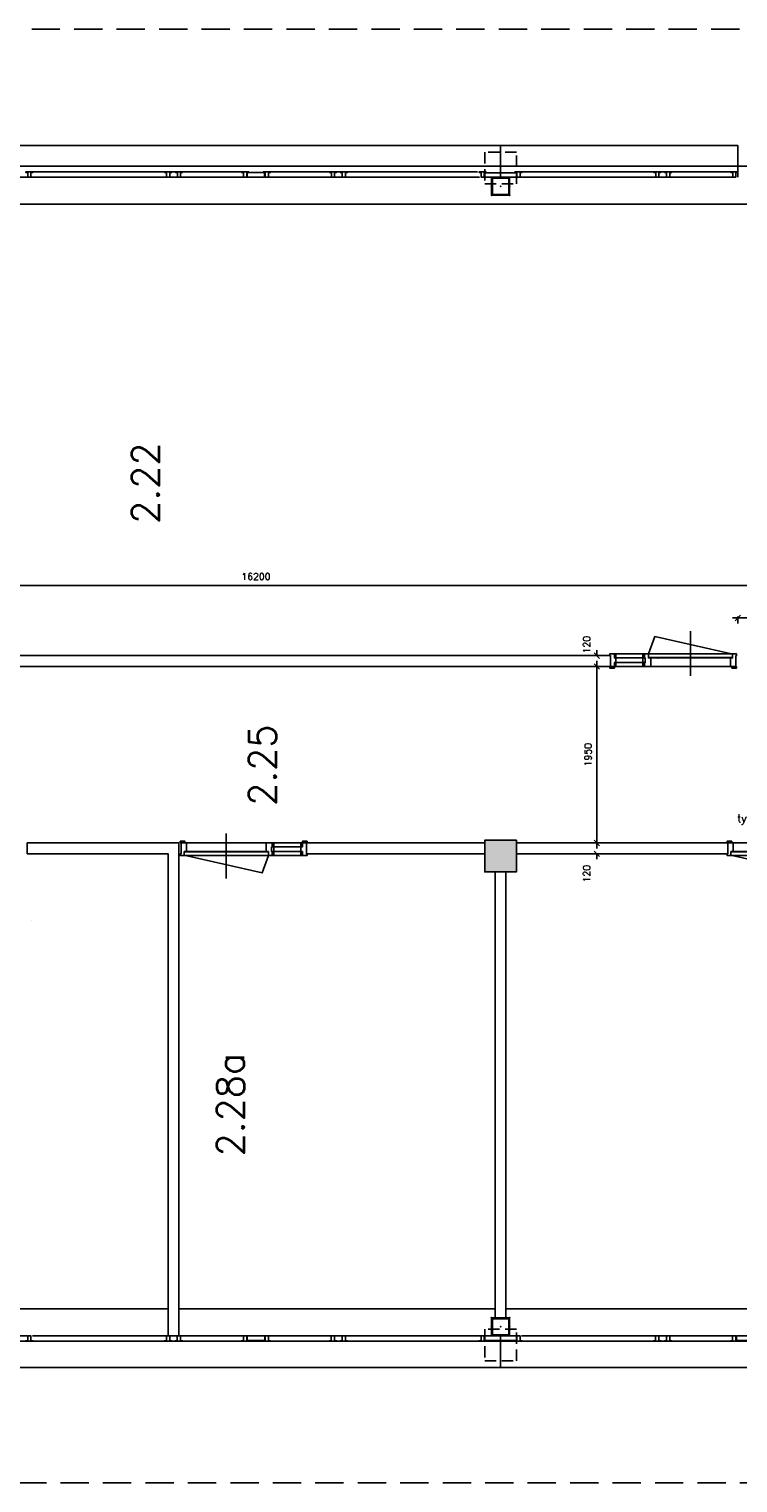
# Model space of a CAD drawing. Extents: x 7198 to 172353, y -998 to 131648.
# Tile 27 of 66: x 54978 to 62802, y 30723 to 46783. Entities that reach past the tile are written whole.
import ezdxf

# ---------------------------------------------------------------- set-up
doc = ezdxf.new("R2010")
doc.units = 0
doc.header["$LTSCALE"] = 50
doc.header["$MEASUREMENT"] = 0
doc.header["$PDSIZE"] = -1
doc.linetypes.add('DASHED', pattern=[0.75, 0.5, -0.25])
doc.linetypes.add('HIDDEN', pattern=[9.375, 6.25, -3.125])
doc.layers.get('0').update_dxf_attribs({"linetype": 'CONTINUOUS'})
doc.layers.get('DEFPOINTS').update_dxf_attribs({"linetype": 'CONTINUOUS'})
for name, color, linetype in [('1', 7, 'CONTINUOUS'), ('_BESTAAND_ONGEWIJZIGD', 8, 'CONTINUOUS'), ('_DETAILNUMMERS', 4, 'CONTINUOUS'), ('_KOLOMBESTAAND', 212, 'CONTINUOUS'), ('A--A28--_F-2--', 7, 'CONTINUOUS'), ('A--L21--', 3, 'CONTINUOUS'), ('A--L22--SOLID', 111, 'CONTINUOUS'), ('A--L28--', 7, 'CONTINUOUS'), ('A--L28--_F-2--', 7, 'CONTINUOUS'), ('A--L31--', 2, 'CONTINUOUS'), ('A--L32--', 7, 'CONTINUOUS'), ('A--L32--_F-2--', 7, 'CONTINUOUS'), ('A--L32--_F123-', 1, 'CONTINUOUS'), ('A--M$1A-_F123-', 1, 'CONTINUOUS'), ('A--T$1A-_F123-_RNR', 4, 'CONTINUOUS'), ('L1', 1, 'CONTINUOUS'), ('TEKST_KOZIJNMERK', 2, 'CONTINUOUS'), ('X--LR---_CP', 7, 'CONTINUOUS')]:
    doc.layers.add(name, color=color, linetype=linetype)
doc.layers.add('bruto vloeroppervlak', color=3, linetype='CONTINUOUS', plot=False)
doc.styles.add('ALFA-0_25', font='ROMANS')
doc.styles.add('B-01', font='SIMPLEX.SHX', dxfattribs={"width": 0.8, "height": 4.5})
doc.dimstyles.new('STANDARD$0', dxfattribs={"dimscale": 50, "dimtxt": 2.5, "dimasz": 2, "dimexe": 2, "dimexo": 0, "dimgap": 2, "dimtad": 1, "dimdec": 0, "dimzin": 0, "dimdsep": 46, "dimtxsty": 'ALFA-0_25', "dimblk1": 'OBLIQUE', "dimblk2": 'OBLIQUE', "dimsah": 1, "dimcen": -3, "dimdle": 2, "dimclrd": 1, "dimclre": 1, "dimclrt": 2, "dimadec": 0, "dimazin": 0, "dimtfac": 0.666667, "dimtofl": 0, "dimtmove": 2, "dimatfit": 3, "dimldrblk": 'OBLIQUE', "dimfxl": 1, "dimtvp": 0.833333, "dimtolj": 1, "dimtzin": 0, "dimarcsym": 0})

# ---------------------------------------------------------------- blocks, each defined once
blk = doc.blocks.new('6432')
at = {"layer": '1', "color": 1, "linetype": 'Continuous'}
blk.add_line((0, 0), (0, 80), dxfattribs=at)
at = {"layer": '_BESTAAND_ONGEWIJZIGD', "linetype": 'Continuous'}
blk.add_lwpolyline([(0, 0), (-4, 0), (-4, 22), (-57, 22), (-57, 58), (-4, 58), (-4, 80), (0, 80)], close=True, dxfattribs=at)
blk = doc.blocks.new('Q020593-')
at = {"layer": 'A--A28--_F-2--', "color": 3, "linetype": 'Continuous'}
for points in [[(-90, 90), (-100, -100), (-100, 100)], [(-90, 90), (-100, 100), (100, 100)], [(-90, 90), (-90, -90), (-100, -100)], [(100, 100), (90, 90), (-90, 90)], [(100, 100), (100, -100), (90, 90)], [(100, -100), (90, -90), (90, 90)], [(100, -100), (-100, -100), (-90, -90)], [(100, -100), (-90, -90), (90, -90)]]:
    blk.add_solid(points, dxfattribs=at)
at = {"layer": 'A--L28--_F-2--', "color": 3, "linetype": 'Continuous'}
blk.add_lwpolyline([(-100, -100), (-90, -90), (-90, 90), (90, 90), (90, -90), (-90, -90), (-100, -100), (100, -100), (100, 100), (-100, 100)], close=True, dxfattribs=at)
at = {"layer": 'X--LR---_CP', "color": 4, "linetype": 'Continuous'}
for p in [(-100, 0), (0, 0), (100, 0)]:
    blk.add_point(p, dxfattribs=at)
blk = doc.blocks.new('A$C2EE40F78')
at = {"layer": '_DETAILNUMMERS', "color": 2}
for points in [[(8, 139), (8, 18), (0, 18), (0, 0), (51, 0), (51, 43), (68, 43), (68, 96), (51, 96), (51, 139)], [(68, 96), (51, 96), (51, 139), (68, 139)], [(68, 0), (51, 0), (51, 43), (68, 43)], [(384, 139), (367, 139), (367, 96), (384, 96)], [(392, 43), (367, 43), (367, 96), (392, 96)], [(384, 0), (367, 0), (367, 43), (384, 43)], [(384, 139), (384, 96), (392, 96), (392, 43), (384, 43), (384, 0), (427, 0), (427, 43), (452, 43), (452, 139)], [(1392, 139), (1392, 18), (1400, 18), (1400, 0), (1357, 0), (1357, 43), (1332, 43), (1332, 139)]]:
    blk.add_lwpolyline(points, close=True, dxfattribs=at)
at = {"layer": 'A--L32--', "color": 1}
for p, q in [((1400, 0), (0, 0)), ((51, 139), (1332, 139)), ((51, 96), (392, 96)), ((51, 43), (392, 43)), ((452, 43), (1332, 43))]:
    blk.add_line(p, q, dxfattribs=at)
for points in [[(0, 139), (51, 139), (51, 157), (0, 157)], [(1357, 40), (1357, 0), (427, 0), (427, 40)], [(1400, 139), (1349, 139), (1349, 157), (1400, 157)]]:
    blk.add_lwpolyline(points, close=True, dxfattribs=at)
at = {"layer": 'A--L32--_F-2--', "color": 1, "linetype": 'Continuous'}
blk.add_lwpolyline([(1343, 0), (496.75, -191.25), (427, 0)], dxfattribs=at)
at = {"layer": 'A--L32--_F123-', "color": 1, "linetype": 'Continuous'}
blk.add_lwpolyline([(892, 243.62), (892, -253.38)], dxfattribs=at)
at = {"layer": 'X--LR---_CP'}
blk.add_point((532, 43), dxfattribs=at)
blk.add_point((532, 43), dxfattribs=at)
blk.add_point((532, 43), dxfattribs=at)
blk = doc.blocks.new('_OBLIQUE')
at = {"color": 0, "linetype": 'ByBlock'}
blk.add_line((-0.5, -0.5), (0.5, 0.5), dxfattribs=at)
blk = doc.blocks.new('*D516')
at = {"layer": 'A--M$1A-_F123-', "color": 1, "lineweight": -2, "transparency": 16777216}
for p, q in [((61027, 39742), (61305, 39742)), ((61245, 37732), (61245, 39802)), ((61027, 37792), (61305, 37792))]:
    blk.add_line(p, q, dxfattribs=at)
at = {"layer": 'DEFPOINTS', "color": 0, "transparency": 16777216}
for p in [(61027, 39742), (61245, 39742), (61027, 37792)]:
    blk.add_point(p, dxfattribs=at)
at = {"layer": 'A--M$1A-_F123-', "color": 1, "lineweight": -2, "transparency": 16777216, "xscale": 60, "yscale": 60, "zscale": 60}
for p, rotation in [((61245, 39742), 90), ((61245, 37792), 270)]:
    blk.add_blockref('_OBLIQUE', p, dxfattribs=dict(at, rotation=rotation))
at = {"layer": 'A--M$1A-_F123-', "color": 2, "transparency": 16777216, "insert": (61148, 38767), "char_height": 75, "attachment_point": 5, "rotation": 90, "style": 'ALFA-0_25'}
blk.add_mtext('\\A1;1950', dxfattribs=at)
blk = doc.blocks.new('*D517')
at = {"layer": 'A--M$1A-_F123-', "color": 1, "lineweight": -2, "transparency": 16777216}
for p, q in [((61027, 39861), (61305, 39861)), ((61245, 39861), (61245, 39921)), ((61027, 39742), (61305, 39742)), ((61245, 39742), (61245, 39682))]:
    blk.add_line(p, q, dxfattribs=at)
at = {"layer": 'DEFPOINTS', "color": 0, "transparency": 16777216}
for p in [(61027, 39861), (61245, 39861), (61027, 39742)]:
    blk.add_point(p, dxfattribs=at)
at = {"layer": 'A--M$1A-_F123-', "color": 1, "lineweight": -2, "transparency": 16777216, "xscale": 60, "yscale": 60, "zscale": 60}
for p, rotation in [((61245, 39861), 270), ((61245, 39742), 90)]:
    blk.add_blockref('_OBLIQUE', p, dxfattribs=dict(at, rotation=rotation))
at = {"layer": 'A--M$1A-_F123-', "color": 2, "transparency": 16777216, "insert": (61132, 39982), "char_height": 75, "attachment_point": 5, "rotation": 90, "style": 'ALFA-0_25'}
blk.add_mtext('\\A1;120', dxfattribs=at)
blk = doc.blocks.new('*D518')
at = {"layer": 'A--M$1A-_F123-', "color": 1, "lineweight": -2, "transparency": 16777216}
for p, q in [((61027, 37792), (61305, 37792)), ((61245, 37792), (61245, 37852)), ((61027, 37672), (61305, 37672)), ((61245, 37672), (61245, 37612))]:
    blk.add_line(p, q, dxfattribs=at)
at = {"layer": 'DEFPOINTS', "color": 0, "transparency": 16777216}
for p in [(61027, 37792), (61245, 37792), (61027, 37672)]:
    blk.add_point(p, dxfattribs=at)
at = {"layer": 'A--M$1A-_F123-', "color": 1, "lineweight": -2, "transparency": 16777216, "xscale": 60, "yscale": 60, "zscale": 60}
for p, rotation in [((61245, 37792), 270), ((61245, 37672), 90)]:
    blk.add_blockref('_OBLIQUE', p, dxfattribs=dict(at, rotation=rotation))
at = {"layer": 'A--M$1A-_F123-', "color": 2, "transparency": 16777216, "insert": (61132, 37453), "char_height": 75, "attachment_point": 5, "rotation": 90, "style": 'ALFA-0_25'}
blk.add_mtext('\\A1;120', dxfattribs=at)
blk = doc.blocks.new('*D519')
at = {"layer": 'A--M$1A-_F123-', "color": 1, "lineweight": -2, "transparency": 16777216}
for p, q in [((62742, 40277), (63762, 40277)), ((62802, 40295), (62802, 40217)), ((63702, 40295), (63702, 40217))]:
    blk.add_line(p, q, dxfattribs=at)
at = {"layer": 'DEFPOINTS', "color": 0, "transparency": 16777216}
for p in [(62802, 40295), (63702, 40295), (63702, 40277)]:
    blk.add_point(p, dxfattribs=at)
at = {"layer": 'A--M$1A-_F123-', "color": 1, "lineweight": -2, "transparency": 16777216, "xscale": 60, "yscale": 60, "zscale": 60, "rotation": 180}
blk.add_blockref('_OBLIQUE', (62802, 40277), dxfattribs=at)
at = {"layer": 'A--M$1A-_F123-', "color": 1, "lineweight": -2, "transparency": 16777216, "xscale": 60, "yscale": 60, "zscale": 60}
blk.add_blockref('_OBLIQUE', (63702, 40277), dxfattribs=at)
at = {"layer": 'A--M$1A-_F123-', "color": 2, "transparency": 16777216, "insert": (63252, 40374), "char_height": 75, "attachment_point": 5, "style": 'ALFA-0_25'}
blk.add_mtext('\\A1;900', dxfattribs=at)
blk = doc.blocks.new('*D959')
at = {"layer": 'bruto vloeroppervlak', "color": 1, "lineweight": -2, "transparency": 16777216}
for p, q in [((49322, 40637), (65642, 40637)), ((49382, 39862), (49382, 40697)), ((65582, 39862), (65582, 40697))]:
    blk.add_line(p, q, dxfattribs=at)
at = {"layer": 'DEFPOINTS', "color": 0, "transparency": 16777216}
for p in [(65582, 40637), (49382, 39862), (65582, 39862)]:
    blk.add_point(p, dxfattribs=at)
at = {"layer": 'bruto vloeroppervlak', "color": 1, "lineweight": -2, "transparency": 16777216, "xscale": 60, "yscale": 60, "zscale": 60, "rotation": 180}
blk.add_blockref('_OBLIQUE', (49382, 40637), dxfattribs=at)
at = {"layer": 'bruto vloeroppervlak', "color": 1, "lineweight": -2, "transparency": 16777216, "xscale": 60, "yscale": 60, "zscale": 60}
blk.add_blockref('_OBLIQUE', (65582, 40637), dxfattribs=at)
at = {"layer": 'bruto vloeroppervlak', "color": 2, "transparency": 16777216, "insert": (57482, 40735), "char_height": 75, "attachment_point": 5, "style": 'ALFA-0_25'}
blk.add_mtext('\\A1;16200', dxfattribs=at)

msp = doc.modelspace()

# ---------------------------------------------------------------- hatches: boundary and pattern name
at = {"layer": '_KOLOMBESTAAND'}
msp.add_hatch(color=256, dxfattribs=at).paths.add_polyline_path([(60357, 37821.9), (60357, 37471.9), (60007, 37471.9), (60007, 37821.9)])

# ---------------------------------------------------------------- linework, layer by layer
at = {"layer": '_BESTAAND_ONGEWIJZIGD'}
for p, q in [((54998.2, 45146.8), (57344.5, 45146.8)), ((57322.5, 45203.8), (55020.2, 45203.8)), ((59949.8, 45146.8), (57620.5, 45146.8)), ((57642, 45203.8), (59927.2, 45203.8)), ((60398.2, 45146.8), (62744.5, 45146.8)), ((62722.5, 45203.8), (60420.2, 45203.8)), ((55014.5, 32346.9), (57343.8, 32346.9)), ((57322.3, 32289.9), (55037, 32289.9)), ((59966.1, 32346.9), (57619.8, 32346.9)), ((57641.8, 32289.9), (59944.1, 32289.9)), ((60414.5, 32346.9), (62743.8, 32346.9)), ((62722.3, 32289.9), (60437, 32289.9))]:
    msp.add_line(p, q, dxfattribs=at)
at = {"layer": '_BESTAAND_ONGEWIJZIGD', "linetype": 'HIDDEN'}
for points in [[(67037.3, 44220), (67037.3, 46782.5), (48067.3, 46782.5), (48067.3, 43012)], [(71512, 34947.1), (72512, 34947.1), (72512, 31722.5), (72512, 30722.5), (31577, 30722.5)]]:
    msp.add_lwpolyline(points, dxfattribs=at)
at = {"layer": '_BESTAAND_ONGEWIJZIGD'}
for points in [[(60007.2, 45146.8), (60182.2, 45146.8), (60182.2, 45496.1), (60007.2, 45496.1), (54957.2, 45496.1), (54782.2, 45496.1), (54782.2, 45146.8), (54956.7, 45146.8)], [(62802.5, 45146.8), (62802.5, 45146.8), (62802.5, 45496.1), (62802.5, 45496.1), (60357.2, 45496.1), (60182.2, 45496.1), (60182.2, 45146.8), (60356.7, 45146.8)], [(60007.7, 45146.8), (60007.7, 45196.1), (60182.2, 45196.1)], [(54957, 32346.9), (54782, 32346.9), (54782, 31997.6), (54957, 31997.6), (60007, 31997.6), (60182, 31997.6), (60182, 32346.9), (60007.6, 32346.9)], [(60007.6, 32346.9), (60007.6, 32297.6), (60182.1, 32297.6)], [(60357, 32346.9), (60182, 32346.9), (60182, 31997.6), (60357, 31997.6), (65407, 31997.6), (65582, 31997.6), (65582, 32346.9), (65407.6, 32346.9)], [(60356.5, 32346.9), (60356.5, 32297.6), (60182.1, 32297.6)]]:
    msp.add_lwpolyline(points, dxfattribs=at)
at = {"layer": '_BESTAAND_ONGEWIJZIGD', "linetype": 'Continuous'}
for points in [[(55020.2, 45203.8), (54940.2, 45203.8), (54940.2, 45199.8), (54962.2, 45199.8), (54962.2, 45146.8), (54998.2, 45146.8), (54998.2, 45199.8), (55020.2, 45199.8)], [(56552.5, 45203.8), (56472.5, 45203.8), (56472.5, 45199.8), (56494.5, 45199.8), (56494.5, 45146.8), (56530.5, 45146.8), (56530.5, 45199.8), (56552.5, 45199.8)], [(56672.5, 45203.8), (56592.5, 45203.8), (56592.5, 45199.8), (56614.5, 45199.8), (56614.5, 45146.8), (56650.5, 45146.8), (56650.5, 45199.8), (56672.5, 45199.8)], [(57402.5, 45203.8), (57322.5, 45203.8), (57322.5, 45199.8), (57344.5, 45199.8), (57344.5, 45146.8), (57380.5, 45146.8), (57380.5, 45199.8), (57402.5, 45199.8)], [(57642.5, 45203.8), (57562.5, 45203.8), (57562.5, 45199.8), (57584.5, 45199.8), (57584.5, 45146.8), (57620.5, 45146.8), (57620.5, 45199.8), (57642.5, 45199.8)], [(58372.5, 45203.8), (58292.5, 45203.8), (58292.5, 45199.8), (58314.5, 45199.8), (58314.5, 45146.8), (58350.5, 45146.8), (58350.5, 45199.8), (58372.5, 45199.8)], [(58492.5, 45203.8), (58412.5, 45203.8), (58412.5, 45199.8), (58434.5, 45199.8), (58434.5, 45146.8), (58470.5, 45146.8), (58470.5, 45199.8), (58492.5, 45199.8)], [(60024.2, 45203.8), (59944.2, 45203.8), (59944.2, 45199.8), (59966.2, 45199.8), (59966.2, 45146.8), (60002.2, 45146.8), (60002.2, 45199.8), (60024.2, 45199.8)], [(54940.1, 32289.9), (55020.1, 32289.9), (55020.1, 32293.9), (54998.1, 32293.9), (54998.1, 32346.9), (54962.1, 32346.9), (54962.1, 32293.9), (54940.1, 32293.9)], [(56471.8, 32289.9), (56551.8, 32289.9), (56551.8, 32293.9), (56529.8, 32293.9), (56529.8, 32346.9), (56493.8, 32346.9), (56493.8, 32293.9), (56471.8, 32293.9)], [(56591.8, 32289.9), (56671.8, 32289.9), (56671.8, 32293.9), (56649.8, 32293.9), (56649.8, 32346.9), (56613.8, 32346.9), (56613.8, 32293.9), (56591.8, 32293.9)], [(57321.8, 32289.9), (57401.8, 32289.9), (57401.8, 32293.9), (57379.8, 32293.9), (57379.8, 32346.9), (57343.8, 32346.9), (57343.8, 32293.9), (57321.8, 32293.9)], [(57561.8, 32289.9), (57641.8, 32289.9), (57641.8, 32293.9), (57619.8, 32293.9), (57619.8, 32346.9), (57583.8, 32346.9), (57583.8, 32293.9), (57561.8, 32293.9)], [(58291.8, 32289.9), (58371.8, 32289.9), (58371.8, 32293.9), (58349.8, 32293.9), (58349.8, 32346.9), (58313.8, 32346.9), (58313.8, 32293.9), (58291.8, 32293.9)], [(58411.8, 32289.9), (58491.8, 32289.9), (58491.8, 32293.9), (58469.8, 32293.9), (58469.8, 32346.9), (58433.8, 32346.9), (58433.8, 32293.9), (58411.8, 32293.9)], [(59944.1, 32289.9), (60024.1, 32289.9), (60024.1, 32293.9), (60002.1, 32293.9), (60002.1, 32346.9), (59966.1, 32346.9), (59966.1, 32293.9), (59944.1, 32293.9)], [(60340.1, 32289.9), (60420.1, 32289.9), (60420.1, 32293.9), (60398.1, 32293.9), (60398.1, 32346.9), (60362.1, 32346.9), (60362.1, 32293.9), (60340.1, 32293.9)], [(61871.8, 32289.9), (61951.8, 32289.9), (61951.8, 32293.9), (61929.8, 32293.9), (61929.8, 32346.9), (61893.8, 32346.9), (61893.8, 32293.9), (61871.8, 32293.9)], [(61991.8, 32289.9), (62071.8, 32289.9), (62071.8, 32293.9), (62049.8, 32293.9), (62049.8, 32346.9), (62013.8, 32346.9), (62013.8, 32293.9), (61991.8, 32293.9)], [(62721.8, 32289.9), (62801.8, 32289.9), (62801.8, 32293.9), (62779.8, 32293.9), (62779.8, 32346.9), (62743.8, 32346.9), (62743.8, 32293.9), (62721.8, 32293.9)]]:
    msp.add_lwpolyline(points, close=True, dxfattribs=at)
at = {"layer": '_BESTAAND_ONGEWIJZIGD'}
for points in [[(57577.7, 45197.3), (57386.2, 45197.3), (57386.2, 45146.8), (57577.7, 45146.8)], [(57386.6, 32296.5), (57578.1, 32296.5), (57578.1, 32346.9), (57386.6, 32346.9)], [(62786.6, 32296.5), (62978.1, 32296.5), (62978.1, 32346.9), (62786.6, 32346.9)]]:
    msp.add_lwpolyline(points, close=True, dxfattribs=at)
at = {"layer": 'A--L21--'}
for p, q in [((60281.9, 44846.8), (52942, 44846.8)), ((60281.9, 44846.8), (65582.4, 44846.8)), ((53051.8, 32646.9), (56511.6, 32646.9)), ((56631.6, 32646.9), (60082, 32646.9)), ((60082, 32646.9), (60122, 32646.9)), ((60242, 32646.9), (65482, 32646.9))]:
    msp.add_line(p, q, dxfattribs=at)
at = {"layer": 'A--L21--', "color": 2, "linetype": 'Continuous'}
for points in [[(53349.2, 39741.4), (61395.2, 39741.4), (61395.2, 39861.4), (53349.2, 39861.4)], [(56631.6, 37791.9), (56631.6, 32346.9), (56511.6, 32346.9), (56511.6, 37671.9), (56457.5, 37671.9), (54957, 37671.9), (54957, 37791.9), (56511.6, 37791.9)], [(58038.6, 37671.9), (60007, 37671.9), (60007, 37791.9), (58038.6, 37791.9)], [(62690.4, 37671.9), (60357, 37671.9), (60357, 37791.9), (62690.4, 37791.9)], [(60242, 37471.9), (60242, 32546.9), (60122, 32546.9), (60122, 37471.9)]]:
    msp.add_lwpolyline(points, close=True, dxfattribs=at)
at = {"layer": 'A--L22--SOLID'}
for p in [(60181.7, 45201.1), (60182, 45201.1), (60182.5, 45201.1), (60181.8, 32292.6), (60182.3, 32292.6), (60182.5, 32292.6)]:
    msp.add_point(p, dxfattribs=at)
at = {"layer": 'A--L28--', "color": 1, "linetype": 'DASHED', "ltscale": 5}
for points in [[(60007, 45071.9), (60357, 45071.9), (60357, 45421.9), (60007, 45421.9)], [(60357, 32421.9), (60007, 32421.9), (60007, 32071.9), (60357, 32071.9)]]:
    msp.add_lwpolyline(points, close=True, dxfattribs=at)
at = {"layer": 'A--L28--', "color": 3}
msp.add_lwpolyline([(60357, 37821.9), (60357, 37471.9), (60007, 37471.9), (60007, 37821.9)], close=True, dxfattribs=at)
at = {"layer": 'bruto vloeroppervlak'}
msp.add_lwpolyline([(44082, 32289.9), (71039.2, 32289.9), (71039.2, 34947.1), (71102.2, 34947.1), (71102.2, 37866.9), (69007.3, 37866.9), (69007.3, 39621.9), (69177.2, 39621.9), (69177.2, 44220), (68747.2, 44220), (68746.9, 43947.5), (65802.2, 43947.5), (65802.2, 45266.8), (49482.2, 45266.8)], dxfattribs=at)
at = {"layer": 'L1'}
msp.add_line((55001.4, 36937), (55001.4, 36937), dxfattribs=at)
at = {"layer": 'L1', "color": 2}
msp.add_lwpolyline([(60356.7, 45146.8), (60356.7, 45196.1), (60182.2, 45196.1)], dxfattribs=at)
at = {"layer": 'X--LR---_CP', "linetype": 'Continuous'}
for p in [(60082.2, 44946.8), (60282, 32546.9)]:
    msp.add_point(p, dxfattribs=at)
at = {"layer": 'X--LR---_CP', "color": 1, "linetype": 'Continuous'}
for p in [(60282.2, 44946.8), (60282.2, 44946.8), (60082, 32546.9), (60082, 32546.9)]:
    msp.add_point(p, dxfattribs=at)

# ---------------------------------------------------------------- block references
at = {"layer": 'A--L28--', "rotation": 180}
msp.add_blockref('Q020593-', (60182, 45046.9), dxfattribs=at)
at = {"layer": 'A--L28--'}
msp.add_blockref('Q020593-', (60182, 32446.9), dxfattribs=at)
at = {"layer": 'A--L31--', "linetype": 'Continuous', "xscale": -1, "rotation": 270}
for p in [(60340.2, 45203.8), (61872.5, 45203.8), (61992.5, 45203.8), (62722.5, 45203.8)]:
    msp.add_blockref('6432', p, dxfattribs=at)
at = {"layer": 'A--L32--', "color": 1, "xscale": -1, "rotation": 180}
msp.add_blockref('A$C2EE40F78', (61387.2, 39879.9), dxfattribs=at)
at = {"layer": 'A--L32--', "color": 1, "xscale": -1}
for p in [(58046.6, 37652.9), (64082.4, 37653.9)]:
    msp.add_blockref('A$C2EE40F78', p, dxfattribs=at)

# ---------------------------------------------------------------- texts
at = {"layer": 'A--T$1A-_F123-_RNR', "style": 'ALFA-0_25'}
for s, p in [('2.22', (56413.2, 41317.2)), ('2.25', (57704.3, 38201.3)), ('2.28a', (57350, 34329.6))]:
    msp.add_text(s, height=300, rotation=90, dxfattribs=at).set_placement(p)
at = {"layer": 'TEKST_KOZIJNMERK', "style": 'B-01'}
msp.add_text('type g2', height=90, dxfattribs=at).set_placement((62792, 38021.4))

# ---------------------------------------------------------------- dimensions: what is measured, and where the dimension line sits
at = {"layer": 'A--M$1A-_F123-'}
dim = msp.add_linear_dim(base=(63702.2, 40276.7), p1=(62802.2, 40295.1), p2=(63702.2, 40295.1), dimstyle='STANDARD$0', override={"dimscale": 30}, dxfattribs=at)
dim.commit()
dim.dimension.update_dxf_attribs({"geometry": '*D519', "text_midpoint": (63252.2, 40374.2)})
for base, p1, p2, picture, middle in [((61245.4739586, 39861.3582162), (61027.0469205, 39741.8582162), (61027.0469205, 39861.3582162), '*D517', (61131.8890645, 39981.9936291)), ((61245.4739586, 37791.8582162), (61027.0469205, 37672.3582162), (61027.0469205, 37791.8582162), '*D518', (61131.8890645, 37452.9704207))]:
    dim = msp.add_linear_dim(base=base, p1=p1, p2=p2, angle=90, dimstyle='STANDARD$0', override={"dimscale": 30}, dxfattribs=at)
    dim.commit()
    dim.dimension.update_dxf_attribs({"geometry": picture, "text_midpoint": middle, "dimtype": 160})
dim = msp.add_linear_dim(base=(61245.5, 39741.9), p1=(61027, 37791.9), p2=(61027, 39741.9), angle=90, dimstyle='STANDARD$0', override={"dimscale": 30}, dxfattribs=at)
dim.commit()
dim.dimension.update_dxf_attribs({"geometry": '*D516', "text_midpoint": (61148, 38766.9)})
at = {"layer": 'bruto vloeroppervlak'}
dim = msp.add_aligned_dim(p1=(49382.4, 39862.4), p2=(65582.2, 39862.4), distance=774.9, dimstyle='STANDARD$0', override={"dimscale": 30}, dxfattribs=at)
dim.commit()
dim.dimension.update_dxf_attribs({"geometry": '*D959', "text_midpoint": (57482.3, 40734.8)})

doc.saveas('drawing.dxf')
